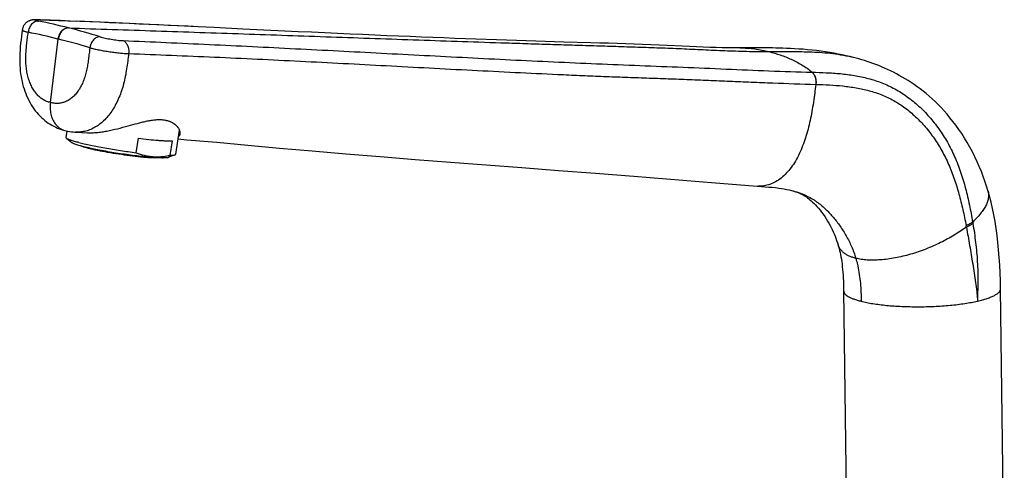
# Model space of a CAD drawing. Header units: millimetres. Extents: x -338 to 402, y -289 to 364.
# Tile 2 of 5: x -338 to -125, y -114 to -16. Entities that reach past the tile are written whole.
import ezdxf

# ---------------------------------------------------------------- set-up
doc = ezdxf.new("R2010")
doc.units = ezdxf.units.MM
doc.header["$LTSCALE"] = 23.1
doc.layers.get('0').update_dxf_attribs({"linetype": 'CONTINUOUS'})

msp = doc.modelspace()

# ---------------------------------------------------------------- linework, layer by layer
at = {"color": 7, "linetype": 'CONTINUOUS'}
for p, q in [((-333.84, -16.27), (-334.04, -16.26)), ((-333.67, -16.28), (-333.84, -16.27)), ((-333.67, -16.28), (-325.67, -16.6)), ((-299.4, -17.8), (-308.32, -17.37)), ((-283.64, -18.57), (-289.73, -18.28)), ((-331.43, -34.19), (-329.74, -20.45)), ((-179.46, -22.35), (-181.94, -22.36)), ((-328, -41.82), (-327.78, -40.38)), ((-304.27, -45.4), (-303.48, -40.17)), ((-327.89, -41.99), (-326.78, -42.87)), ((-325.95, -40.62), (-323.39, -40.75)), ((-312.84, -45.08), (-312.36, -41.94)), ((-305.06, -42.52), (-305.54, -45.65)), ((-304.41, -45.53), (-305.74, -46.04)), ((-187.27, -51.59), (-177.31, -52.37)), ((-171.03, -53.2), (-170.75, -53.27)), ((-124.71, -137.05), (-125.53, -74.56)), ((-159.53, -75.01), (-158.7, -137.5))]:
    msp.add_line(p, q, dxfattribs=at)
at = {"color": 9, "linetype": 'CONTINUOUS'}
for p, q in [((-333.67, -16.28), (-333.69, -16.28)), ((-329.78, -20.44), (-329.74, -20.45)), ((-329.74, -20.45), (-329.69, -20.46)), ((-166.37, -27.64), (-166.35, -27.64)), ((-165.55, -30.27), (-165.53, -30.27))]:
    msp.add_line(p, q, dxfattribs=at)
at = {"color": 7, "linetype": 'CONTINUOUS'}
for points in [[(-334.04, -16.26), (-334.13, -16.26), (-334.22, -16.26), (-334.31, -16.26), (-334.39, -16.26), (-334.47, -16.26), (-334.55, -16.26), (-334.62, -16.26), (-334.69, -16.26), (-334.76, -16.26), (-334.83, -16.27), (-334.89, -16.27), (-334.96, -16.27), (-335.02, -16.28), (-335.09, -16.28), (-335.15, -16.29), (-335.22, -16.3), (-335.28, -16.31), (-335.35, -16.32), (-335.42, -16.33), (-335.49, -16.34), (-335.56, -16.36), (-335.64, -16.38), (-335.71, -16.4), (-335.79, -16.42), (-335.86, -16.45), (-335.94, -16.48), (-336.02, -16.51), (-336.11, -16.55), (-336.19, -16.6), (-336.28, -16.64), (-336.36, -16.7), (-336.45, -16.75), (-336.54, -16.82), (-336.62, -16.88), (-336.71, -16.96), (-336.79, -17.04), (-336.87, -17.12), (-336.95, -17.21), (-337.02, -17.3), (-337.1, -17.4), (-337.16, -17.5), (-337.23, -17.61), (-337.29, -17.72), (-337.34, -17.84), (-337.39, -17.97), (-337.43, -18.1), (-337.47, -18.23), (-337.5, -18.37), (-337.52, -18.5)], [(-308.32, -17.37), (-317.21, -16.97), (-325.67, -16.6)], [(-337.52, -18.5), (-337.6, -19.1), (-337.7, -19.88), (-337.79, -20.64), (-337.87, -21.38), (-337.94, -22.11), (-338, -22.83), (-338.04, -23.53), (-338.07, -24.22), (-338.07, -24.89), (-338.07, -25.54), (-338.04, -26.17), (-338, -26.79), (-337.95, -27.39), (-337.87, -27.97), (-337.79, -28.54), (-337.69, -29.09), (-337.57, -29.63), (-337.44, -30.17), (-337.3, -30.7), (-337.14, -31.22), (-336.97, -31.75), (-336.78, -32.27), (-336.57, -32.78), (-336.34, -33.28), (-336.1, -33.77), (-335.84, -34.25), (-335.57, -34.71), (-335.29, -35.16), (-334.99, -35.58), (-334.69, -35.99), (-334.37, -36.38), (-334.05, -36.75), (-333.71, -37.11), (-333.37, -37.45), (-333.01, -37.77), (-332.64, -38.08), (-332.27, -38.37), (-331.88, -38.65), (-331.49, -38.9), (-331.09, -39.14), (-330.68, -39.36), (-330.27, -39.56), (-329.86, -39.75), (-329.44, -39.91), (-329.03, -40.05), (-328.61, -40.18), (-327.98, -40.34)], [(-289.73, -18.28), (-295.96, -17.97), (-299.4, -17.8)], [(-220.17, -21.1), (-222.17, -21.04), (-224.19, -20.98), (-226.25, -20.92), (-228.34, -20.85), (-230.45, -20.78), (-232.6, -20.71), (-234.77, -20.63), (-236.98, -20.56), (-239.22, -20.48), (-241.5, -20.39), (-243.81, -20.31), (-246.16, -20.22), (-248.54, -20.12), (-250.97, -20.03), (-253.44, -19.93), (-255.95, -19.82), (-258.5, -19.72), (-261.1, -19.61), (-263.75, -19.49), (-266.44, -19.37), (-269.19, -19.25), (-271.98, -19.12), (-274.82, -18.99), (-277.71, -18.86), (-280.65, -18.72), (-283.64, -18.57)], [(-197.8, -21.86), (-199.53, -21.78), (-201.3, -21.71), (-203.1, -21.64), (-204.91, -21.57), (-206.75, -21.5), (-208.6, -21.44), (-210.47, -21.38), (-212.37, -21.33), (-214.29, -21.27), (-220.17, -21.1)], [(-181.94, -22.36), (-183.2, -22.36), (-184.5, -22.35), (-185.82, -22.33), (-187.16, -22.3), (-188.53, -22.26), (-189.94, -22.21), (-191.4, -22.15), (-192.92, -22.09), (-194.49, -22.02), (-197.8, -21.86)], [(-158.2, -24.24), (-158.98, -24.06), (-159.81, -23.87), (-160.68, -23.7), (-161.58, -23.53), (-162.51, -23.37), (-163.45, -23.22), (-164.42, -23.08), (-165.38, -22.96), (-166.35, -22.86), (-167.32, -22.76), (-168.28, -22.68), (-169.22, -22.61), (-170.14, -22.56), (-171.03, -22.51), (-171.87, -22.47), (-172.69, -22.44), (-173.47, -22.42), (-174.22, -22.4), (-174.96, -22.38), (-175.67, -22.37), (-176.36, -22.36), (-177.02, -22.36), (-177.67, -22.35), (-178.29, -22.35), (-179.46, -22.35)], [(-128.25, -53.27), (-128.55, -52.31), (-128.9, -51.28), (-129.27, -50.22), (-129.68, -49.16), (-130.12, -48.09), (-130.59, -47.03), (-131.09, -45.97), (-131.62, -44.92), (-132.17, -43.89), (-132.74, -42.88), (-133.33, -41.9), (-133.94, -40.95), (-134.56, -40.03), (-135.19, -39.14), (-135.83, -38.3), (-136.48, -37.49), (-137.12, -36.72), (-137.77, -35.99), (-138.42, -35.29), (-139.06, -34.63), (-139.71, -34), (-140.36, -33.4), (-141.01, -32.83), (-141.65, -32.28), (-142.3, -31.76), (-142.94, -31.26), (-143.59, -30.78), (-144.23, -30.32), (-144.88, -29.88), (-145.53, -29.46), (-146.17, -29.06), (-146.82, -28.68), (-147.46, -28.32), (-148.1, -27.97), (-148.75, -27.64), (-149.38, -27.32), (-150.02, -27.02), (-150.66, -26.74), (-151.29, -26.47), (-151.92, -26.21), (-152.55, -25.97), (-153.17, -25.73), (-153.79, -25.52), (-154.41, -25.31), (-155.01, -25.12), (-155.61, -24.93), (-156.21, -24.76), (-156.79, -24.6), (-157.37, -24.45), (-158.2, -24.24)], [(-327.98, -40.34), (-327.61, -40.42), (-327.25, -40.49), (-326.87, -40.54), (-326.5, -40.58), (-326.13, -40.61), (-325.95, -40.62)], [(-303.77, -42.1), (-301.85, -42.26), (-295.34, -42.82), (-288.64, -43.43), (-281.74, -44.06), (-274.66, -44.69), (-267.39, -45.31), (-259.97, -45.92), (-252.4, -46.52), (-244.72, -47.11), (-237.02, -47.7), (-229.23, -48.29), (-221.34, -48.9), (-213.28, -49.52), (-205, -50.18), (-187.27, -51.59)], [(-177.31, -52.37), (-176.5, -52.44), (-175.72, -52.51), (-174.98, -52.58), (-174.27, -52.65), (-173.6, -52.74), (-172.97, -52.83), (-172.38, -52.92), (-171.83, -53.02)], [(-171.83, -53.02), (-171.32, -53.13), (-170.84, -53.25), (-170.48, -53.34)], [(-170.75, -53.27), (-170.32, -53.4), (-169.92, -53.53), (-169.56, -53.66), (-169.23, -53.8), (-168.92, -53.93), (-168.63, -54.07), (-168.36, -54.22), (-168.09, -54.36), (-167.85, -54.51), (-167.6, -54.67), (-167.36, -54.85), (-167.1, -55.04), (-166.83, -55.26), (-166.54, -55.51), (-166.24, -55.78), (-165.93, -56.08), (-165.62, -56.4), (-165.3, -56.75), (-164.97, -57.13), (-164.63, -57.53), (-164.29, -57.97), (-163.95, -58.43), (-163.62, -58.91), (-163.3, -59.4), (-163, -59.88), (-162.72, -60.35), (-162.46, -60.82), (-162.22, -61.28), (-162, -61.74), (-161.79, -62.2), (-161.58, -62.67), (-161.39, -63.14), (-161.21, -63.61), (-161.04, -64.09), (-160.87, -64.59), (-160.72, -65.05)], [(-125.53, -74.56), (-125.56, -72.86), (-125.62, -71.13), (-125.7, -69.43), (-125.8, -67.77), (-125.93, -66.14), (-126.08, -64.55), (-126.26, -62.99), (-126.47, -61.48), (-126.7, -60), (-126.96, -58.56), (-127.25, -57.16), (-127.56, -55.8), (-127.9, -54.49), (-128.25, -53.27)], [(-160.72, -65.05), (-160.62, -65.4), (-160.51, -65.82), (-160.4, -66.24), (-160.3, -66.69), (-160.2, -67.16), (-160.11, -67.64), (-160.02, -68.15), (-159.95, -68.67), (-159.87, -69.22), (-159.81, -69.79), (-159.75, -70.37), (-159.7, -70.98), (-159.65, -71.61), (-159.61, -72.25), (-159.58, -72.92), (-159.55, -73.61), (-159.54, -74.33), (-159.52, -75.01)]]:
    msp.add_lwpolyline(points, dxfattribs=at)
at = {"color": 9, "linetype": 'CONTINUOUS'}
for centre, radius, start, end in [((-353.67, -118.74), 104.04, 75.4387, 79.117), ((-334.56, -42.88), 26.61, 87.8356, 88.0821), ((-333.71, -17.31), 1.04, 86.0779, 87.4654), ((-333.71, -17.32), 1.04, 81.5146, 86.0738), ((-472.05, -3520.56), 3507.01, 87.17851, 87.73679), ((-355.63, -119.94), 102.8, 75.4324, 79.1177), ((-356.07, -134.41), 119.81, 72.7958, 76.2122), ((-357.91, -135.49), 118.44, 72.7957, 76.2188), ((-246.17, -81.68), 115.08, 10.244, 10.4073)]:
    msp.add_arc(centre, radius, start, end, dxfattribs=at)
at = {"color": 7, "linetype": 'CONTINUOUS'}
msp.add_arc((-308.43, -33.06), 12.91, 274.4264, 274.7372, dxfattribs=at)
at = {"color": 9, "linetype": 'CONTINUOUS'}
for points, knots in [([(-334.03, -16.58), (-334.16, -16.57), (-334.42, -16.59), (-334.81, -16.73), (-335.17, -16.95), (-335.61, -17.35), (-336.04, -18.03), (-336.19, -18.66), (-336.23, -18.98)], [0, 0, 0, 0, 0.108856, 0.221569, 0.339649, 0.463654, 0.726335, 1, 1, 1, 1]), ([(-333.69, -16.28), (-333.77, -16.28), (-333.92, -16.27), (-334.13, -16.27), (-334.31, -16.27), (-334.47, -16.28), (-334.58, -16.28), (-334.65, -16.29), (-334.7, -16.29), (-334.74, -16.3), (-334.77, -16.31), (-334.79, -16.32), (-334.81, -16.33), (-334.82, -16.34), (-334.82, -16.35), (-334.81, -16.36), (-334.79, -16.37), (-334.77, -16.39), (-334.72, -16.41), (-334.64, -16.43), (-334.53, -16.47), (-334.39, -16.5), (-334.22, -16.54), (-334.1, -16.56), (-334.03, -16.58)], [0, 0, 0, 0, 0.118622, 0.224932, 0.318124, 0.397497, 0.462498, 0.489496, 0.512787, 0.532367, 0.548274, 0.560609, 0.569629, 0.576038, 0.581656, 0.588929, 0.599172, 0.61285, 0.630136, 0.675731, 0.735968, 0.810464, 0.898693, 1, 1, 1, 1]), ([(-337.52, -18.5), (-337.52, -18.51), (-337.52, -18.52), (-337.5, -18.55), (-337.48, -18.57), (-337.44, -18.6), (-337.4, -18.63), (-337.32, -18.67), (-337.19, -18.72), (-337, -18.78), (-336.78, -18.85), (-336.51, -18.91), (-336.33, -18.96), (-336.23, -18.98)], [0, 0, 0, 0, 0.01613, 0.035509, 0.060188, 0.091162, 0.128887, 0.173576, 0.284122, 0.422841, 0.589098, 0.781922, 1, 1, 1, 1]), ([(-331.43, -34.19), (-331.69, -34.14), (-332.21, -33.99), (-332.95, -33.62), (-333.66, -33.12), (-334.32, -32.49), (-334.92, -31.72), (-335.45, -30.84), (-335.89, -29.85), (-336.25, -28.76), (-336.51, -27.61), (-336.68, -26.41), (-336.75, -25.17), (-336.74, -23.93), (-336.66, -22.68), (-336.54, -21.45), (-336.39, -20.21), (-336.28, -19.39), (-336.23, -18.98)], [0, 0, 0, 0, 0.045327, 0.092257, 0.141432, 0.193409, 0.248677, 0.307498, 0.369844, 0.435231, 0.503065, 0.57277, 0.643691, 0.71511, 0.786564, 0.857853, 0.928977, 1, 1, 1, 1]), ([(-327.53, -18.05), (-327.66, -18.04), (-327.92, -18.07), (-328.31, -18.2), (-328.68, -18.42), (-329.13, -18.82), (-329.56, -19.49), (-329.74, -20.12), (-329.78, -20.44)], [0, 0, 0, 0, 0.108565, 0.221541, 0.340176, 0.464759, 0.727846, 1, 1, 1, 1]), ([(-327.52, -18.05), (-327.64, -18.04), (-327.9, -18.07), (-328.27, -18.2), (-328.62, -18.43), (-329.06, -18.84), (-329.48, -19.51), (-329.65, -20.14), (-329.69, -20.46)], [0, 0, 0, 0, 0.105694, 0.216489, 0.333897, 0.458282, 0.723653, 1, 1, 1, 1]), ([(-327.52, -18.05), (-321.19, -18.26), (-308.53, -18.68), (-292.72, -19.21), (-280.07, -19.65), (-270.58, -19.98), (-261.09, -20.31), (-251.6, -20.64), (-242.11, -20.97), (-234.21, -21.23), (-227.88, -21.44), (-223.13, -21.59), (-218.38, -21.74), (-213.63, -21.88), (-208.89, -22.03), (-204.14, -22.18), (-199.4, -22.34), (-194.67, -22.53), (-189.97, -22.75), (-185.27, -22.96), (-180.51, -23.12), (-177.3, -23.17), (-175.68, -23.18)], [0, 0, 0, 0, 0.125012, 0.250012, 0.312505, 0.374993, 0.437477, 0.499961, 0.562449, 0.624947, 0.656202, 0.687464, 0.718732, 0.750007, 0.781279, 0.812532, 0.843782, 0.874994, 0.905949, 0.936747, 0.967913, 1, 1, 1, 1]), ([(-320.63, -19.95), (-320.76, -19.95), (-321.02, -19.98), (-321.39, -20.11), (-321.75, -20.33), (-322.2, -20.74), (-322.64, -21.41), (-322.83, -22.03), (-322.88, -22.35)], [0, 0, 0, 0, 0.10545, 0.216523, 0.334487, 0.459443, 0.725195, 1, 1, 1, 1]), ([(-320.63, -19.95), (-320.47, -20.01), (-320.11, -20.11), (-319.32, -20.3), (-318.23, -20.51), (-317.12, -20.68), (-316.26, -20.77), (-315.85, -20.79), (-315.66, -20.8)], [0, 0, 0, 0, 0.102371, 0.220181, 0.485234, 0.758202, 0.885419, 1, 1, 1, 1]), ([(-315.66, -20.8), (-309.43, -21.05), (-296.99, -21.6), (-278.33, -22.53), (-259.68, -23.5), (-241.04, -24.48), (-225.49, -25.25), (-213.04, -25.8), (-203.69, -26.19), (-194.34, -26.55), (-185.01, -26.94), (-175.7, -27.36), (-169.48, -27.57), (-166.37, -27.64)], [0, 0, 0, 0, 0.125071, 0.250071, 0.375, 0.499913, 0.624909, 0.687476, 0.750108, 0.812772, 0.875255, 0.937504, 1, 1, 1, 1]), ([(-315.66, -20.8), (-315.56, -20.84), (-315.36, -20.94), (-315.1, -21.17), (-314.88, -21.47), (-314.7, -21.83), (-314.56, -22.24), (-314.44, -22.83), (-314.44, -23.3), (-314.47, -23.6)], [0, 0, 0, 0, 0.097622, 0.203127, 0.318046, 0.442417, 0.575098, 0.714098, 1, 1, 1, 1]), ([(-322.88, -22.35), (-322.92, -22.76), (-323.02, -23.58), (-323.17, -24.81), (-323.35, -26.04), (-323.58, -27.24), (-323.88, -28.41), (-324.25, -29.53), (-324.72, -30.58), (-325.27, -31.53), (-325.9, -32.36), (-326.59, -33.08), (-327.34, -33.64), (-328.13, -34.05), (-328.96, -34.31), (-329.79, -34.42), (-330.62, -34.39), (-331.17, -34.27), (-331.43, -34.19)], [0, 0, 0, 0, 0.074024, 0.147953, 0.22165, 0.294835, 0.367021, 0.437583, 0.505755, 0.571102, 0.633348, 0.692267, 0.747872, 0.800684, 0.851464, 0.901064, 0.950306, 1, 1, 1, 1]), ([(-322.88, -22.35), (-322.6, -22.43), (-321.99, -22.58), (-321.02, -22.78), (-319.95, -22.98), (-318.82, -23.16), (-317.67, -23.33), (-316.54, -23.46), (-315.48, -23.55), (-314.8, -23.59), (-314.47, -23.6)], [0, 0, 0, 0, 0.102295, 0.220369, 0.34995, 0.486315, 0.624477, 0.759379, 0.886089, 1, 1, 1, 1]), ([(-181.94, -22.36), (-181.67, -22.36), (-181.15, -22.37), (-180.1, -22.43), (-178.79, -22.56), (-177.22, -22.82), (-176.19, -23.05), (-175.68, -23.18)], [0, 0, 0, 0, 0.124651, 0.249209, 0.49841, 0.748462, 1, 1, 1, 1]), ([(-175.68, -23.18), (-174.23, -23.18), (-171.32, -23.15), (-167.66, -23.18), (-164.7, -23.31), (-162.44, -23.51), (-160.14, -23.82), (-158.62, -24.14), (-157.85, -24.33)], [0, 0, 0, 0, 0.242036, 0.487833, 0.612742, 0.739264, 0.867905, 1, 1, 1, 1]), ([(-175.68, -23.18), (-174.86, -23.38), (-173.65, -23.74), (-172.06, -24.33), (-171.08, -24.75), (-170.3, -25.12), (-169.52, -25.51), (-168.55, -26.05), (-167.42, -26.78), (-166.7, -27.34), (-166.35, -27.64)], [0, 0, 0, 0, 0.241604, 0.363727, 0.487057, 0.549272, 0.611903, 0.738573, 0.867631, 1, 1, 1, 1]), ([(-314.47, -23.6), (-314.54, -24.16), (-314.67, -25.26), (-314.9, -26.9), (-315.17, -28.53), (-315.64, -30.63), (-316.3, -32.65), (-317.18, -34.51), (-317.91, -35.78), (-318.73, -36.93), (-319.62, -37.95), (-320.58, -38.82), (-321.59, -39.52), (-322.65, -40.05), (-323.74, -40.42), (-324.84, -40.62), (-325.58, -40.64), (-325.95, -40.62)], [0, 0, 0, 0, 0.073757, 0.147322, 0.220474, 0.292858, 0.433509, 0.50095, 0.566002, 0.62846, 0.688202, 0.745182, 0.799553, 0.851675, 0.902069, 0.951319, 1, 1, 1, 1]), ([(-314.47, -23.6), (-308.27, -23.83), (-295.86, -24.33), (-280.36, -25.08), (-267.95, -25.72), (-258.65, -26.22), (-249.34, -26.71), (-240.04, -27.2), (-230.73, -27.67), (-222.98, -28.05), (-216.77, -28.32), (-212.11, -28.52), (-207.46, -28.7), (-202.8, -28.86), (-198.14, -29.02), (-193.49, -29.19), (-188.83, -29.38), (-184.18, -29.57), (-179.53, -29.77), (-173.32, -30.02), (-168.66, -30.19), (-165.55, -30.27)], [0, 0, 0, 0, 0.124953, 0.249913, 0.312403, 0.374899, 0.437401, 0.499907, 0.562418, 0.624933, 0.656193, 0.687455, 0.718718, 0.749983, 0.781241, 0.812488, 0.843719, 0.87494, 0.906164, 0.937402, 1, 1, 1, 1]), ([(-166.37, -27.64), (-166.21, -27.77), (-165.93, -28.12), (-165.66, -28.76), (-165.52, -29.49), (-165.52, -30.01), (-165.55, -30.27)], [0, 0, 0, 0, 0.216148, 0.460431, 0.726062, 1, 1, 1, 1]), ([(-166.35, -27.64), (-165.33, -27.66), (-163.29, -27.72), (-160.23, -27.92), (-157.18, -28.31), (-154.17, -28.94), (-151.22, -29.89), (-148.38, -31.2), (-145.71, -32.9), (-143.21, -34.94), (-140.91, -37.28), (-138.83, -39.91), (-136.98, -42.81), (-135.68, -45.42), (-134.78, -47.61), (-134.16, -49.31), (-133.6, -51.04), (-133.1, -52.81), (-132.66, -54.61), (-132.26, -56.42), (-131.89, -58.25), (-131.67, -59.48), (-131.56, -60.1)], [0, 0, 0, 0, 0.057724, 0.115438, 0.173159, 0.230991, 0.289101, 0.347716, 0.407143, 0.467602, 0.52921, 0.592223, 0.656787, 0.722968, 0.756651, 0.790686, 0.825026, 0.859633, 0.894481, 0.929521, 0.964684, 1, 1, 1, 1]), ([(-166.35, -27.64), (-166.19, -27.77), (-165.91, -28.12), (-165.64, -28.76), (-165.5, -29.49), (-165.5, -30.01), (-165.53, -30.27)], [0, 0, 0, 0, 0.216153, 0.460444, 0.726076, 1, 1, 1, 1]), ([(-165.55, -30.27), (-165.63, -30.93), (-165.75, -31.91), (-165.94, -33.23), (-166.13, -34.53), (-166.4, -36.16), (-166.9, -38.72), (-167.54, -41.22), (-168.38, -43.61), (-169.11, -45.3), (-169.93, -46.87), (-170.87, -48.3), (-171.9, -49.55), (-173.03, -50.59), (-174.23, -51.41), (-175.49, -51.99), (-176.79, -52.31), (-177.67, -52.34), (-178.1, -52.31)], [0, 0, 0, 0, 0.072046, 0.108038, 0.144016, 0.215798, 0.287154, 0.427528, 0.496025, 0.562754, 0.627227, 0.688942, 0.74758, 0.803049, 0.85547, 0.905258, 0.953101, 1, 1, 1, 1]), ([(-165.53, -30.27), (-164.55, -30.3), (-162.6, -30.37), (-159.68, -30.59), (-156.81, -30.98), (-153.99, -31.59), (-151.25, -32.48), (-148.63, -33.73), (-146.18, -35.33), (-143.89, -37.25), (-141.78, -39.47), (-139.87, -41.95), (-138.18, -44.68), (-136.73, -47.63), (-135.51, -50.76), (-134.5, -54.04), (-133.66, -57.43), (-133.19, -59.73), (-132.98, -60.89)], [0, 0, 0, 0, 0.059179, 0.117863, 0.176079, 0.233876, 0.291476, 0.349274, 0.407945, 0.467857, 0.529142, 0.591901, 0.656205, 0.722137, 0.789727, 0.858782, 0.928959, 1, 1, 1, 1]), ([(-330.37, -38.81), (-330.31, -38.9), (-330.17, -39.07), (-329.87, -39.39), (-329.45, -39.74), (-328.91, -40.06), (-328.51, -40.2), (-328.31, -40.25)], [0, 0, 0, 0, 0.131073, 0.260056, 0.512029, 0.75773, 1, 1, 1, 1]), ([(-322.96, -44.02), (-322.51, -44.13), (-321.52, -44.35), (-319.94, -44.67), (-318.2, -44.98), (-316.38, -45.27), (-314.55, -45.53), (-312.79, -45.74), (-311.19, -45.91), (-310.18, -45.99), (-309.72, -46.02)], [0, 0, 0, 0, 0.104666, 0.226508, 0.360249, 0.50007, 0.639883, 0.773596, 0.895394, 1, 1, 1, 1]), ([(-128.25, -53.27), (-128.18, -53.51), (-128.09, -54.02), (-128.13, -54.82), (-128.33, -55.66), (-128.69, -56.53), (-129.2, -57.42), (-129.87, -58.31), (-130.67, -59.22), (-131.26, -59.8), (-131.56, -60.1)], [0, 0, 0, 0, 0.094325, 0.193446, 0.300494, 0.417634, 0.546312, 0.687129, 0.838944, 1, 1, 1, 1]), ([(-132.92, -61.21), (-133.77, -61.82), (-135.12, -62.71), (-137, -63.79), (-138.51, -64.57), (-140.08, -65.3), (-142.23, -66.19), (-144.45, -66.95), (-146.69, -67.54), (-148.34, -67.89), (-149.95, -68.15), (-151.51, -68.31), (-152.99, -68.38), (-154.39, -68.35), (-155.68, -68.22), (-156.5, -68.06), (-156.89, -67.96)], [0, 0, 0, 0, 0.123953, 0.188744, 0.255242, 0.323129, 0.391855, 0.529551, 0.597404, 0.663712, 0.72785, 0.789293, 0.847575, 0.90232, 0.953208, 1, 1, 1, 1]), ([(-131.56, -60.1), (-131.78, -60.25), (-132.24, -60.53), (-132.72, -60.77), (-132.98, -60.89)], [0, 0, 0, 0, 0.482607, 1, 1, 1, 1]), ([(-131.51, -60.43), (-131.72, -60.58), (-132.18, -60.86), (-132.66, -61.1), (-132.92, -61.21)], [0, 0, 0, 0, 0.482834, 1, 1, 1, 1]), ([(-132.92, -61.21), (-132.79, -61.87), (-132.56, -63.19), (-132.21, -65.18), (-131.88, -67.17), (-131.56, -69.16), (-131.25, -71.16), (-130.95, -73.17), (-130.72, -74.85), (-130.57, -76.2), (-130.53, -76.89), (-130.53, -77.23)], [0, 0, 0, 0, 0.124172, 0.248494, 0.372977, 0.497621, 0.622436, 0.74748, 0.872961, 0.936134, 1, 1, 1, 1]), ([(-131.51, -60.43), (-131.4, -61.11), (-131.19, -62.48), (-130.92, -64.54), (-130.7, -66.62), (-130.54, -68.72), (-130.46, -70.48), (-130.43, -71.89), (-130.43, -72.96), (-130.45, -73.85), (-130.47, -74.56), (-130.48, -75.1), (-130.5, -75.63), (-130.52, -76.17), (-130.53, -76.7), (-130.53, -77.06), (-130.53, -77.23)], [0, 0, 0, 0, 0.122686, 0.24597, 0.369924, 0.494609, 0.620075, 0.683113, 0.746346, 0.809744, 0.84149, 0.873255, 0.905017, 0.936751, 0.96843, 1, 1, 1, 1]), ([(-156.89, -67.96), (-157.14, -67.9), (-157.62, -67.76), (-158.29, -67.5), (-158.9, -67.19), (-159.43, -66.84), (-159.88, -66.45), (-160.25, -66.03), (-160.54, -65.56), (-160.67, -65.22), (-160.72, -65.05)], [0, 0, 0, 0, 0.153866, 0.297502, 0.431524, 0.556796, 0.6745, 0.786206, 0.893917, 1, 1, 1, 1]), ([(-156.89, -67.96), (-156.85, -68.09), (-156.69, -68.64), (-156.56, -69.19), (-156.47, -69.6)], [0, 0, 0, 0, 0.247955, 1, 1, 1, 1]), ([(-156.47, -69.6), (-156.34, -70.22), (-156.11, -71.47), (-155.81, -74.03), (-155.72, -75.97), (-155.71, -77.27)], [0, 0, 0, 0, 0.245033, 0.49446, 1, 1, 1, 1]), ([(-130.53, -77.23), (-130.15, -77.15), (-129.44, -76.97), (-128.44, -76.67), (-127.57, -76.35), (-126.95, -76.07), (-126.53, -75.83), (-126.26, -75.65), (-126.04, -75.48), (-125.85, -75.3), (-125.71, -75.12), (-125.6, -74.93), (-125.54, -74.75), (-125.53, -74.63), (-125.53, -74.56)], [0, 0, 0, 0, 0.19594, 0.372079, 0.527308, 0.660773, 0.719285, 0.772432, 0.820409, 0.863515, 0.902207, 0.937157, 0.969327, 1, 1, 1, 1]), ([(-159.52, -75.01), (-159.52, -75.06), (-159.51, -75.17), (-159.46, -75.33), (-159.38, -75.48), (-159.23, -75.7), (-158.95, -75.96), (-158.51, -76.25), (-157.96, -76.53), (-157.31, -76.79), (-156.54, -77.04), (-156, -77.19), (-155.71, -77.27)], [0, 0, 0, 0, 0.033677, 0.068563, 0.10573, 0.14606, 0.23867, 0.350175, 0.481999, 0.634435, 0.807267, 1, 1, 1, 1]), ([(-155.71, -77.27), (-155.31, -77.37), (-154.48, -77.55), (-153.16, -77.79), (-151.73, -77.99), (-150.19, -78.16), (-148.58, -78.3), (-146.31, -78.42), (-143.98, -78.47), (-141.64, -78.44), (-139.88, -78.38), (-138.15, -78.28), (-136.47, -78.14), (-134.85, -77.97), (-133.32, -77.76), (-131.88, -77.52), (-130.97, -77.33), (-130.53, -77.23)], [0, 0, 0, 0, 0.048184, 0.101181, 0.158471, 0.219514, 0.283736, 0.350465, 0.488612, 0.558621, 0.628293, 0.6969, 0.76372, 0.828051, 0.889271, 0.946783, 1, 1, 1, 1])]:
    msp.add_open_spline(points, degree=3, knots=knots, dxfattribs=at)
at = {"color": 7, "linetype": 'CONTINUOUS'}
for points, knots in [([(-327.53, -18.05), (-327.59, -18.04), (-327.72, -18.05), (-327.98, -18.09), (-328.29, -18.2), (-328.65, -18.43), (-329.1, -18.83), (-329.52, -19.5), (-329.7, -20.13), (-329.74, -20.45)], [0, 0, 0, 0, 0.053233, 0.107383, 0.219306, 0.337344, 0.461815, 0.72593, 1, 1, 1, 1]), ([(-331.43, -34.19), (-331.49, -34.62), (-331.52, -35.47), (-331.36, -36.71), (-331.05, -37.67), (-330.69, -38.35), (-330.49, -38.67), (-330.37, -38.81)], [0, 0, 0, 0, 0.265945, 0.523248, 0.768392, 0.886028, 1, 1, 1, 1]), ([(-314.54, -39.26), (-313.88, -39.08), (-312.91, -38.81), (-311.61, -38.47), (-310.66, -38.25), (-309.73, -38.07), (-308.82, -37.94), (-307.96, -37.89), (-307.16, -37.91), (-306.42, -38.01), (-305.76, -38.19), (-305.18, -38.43), (-304.55, -38.8), (-304.04, -39.25), (-303.68, -39.75), (-303.55, -39.99), (-303.5, -40.12)], [0, 0, 0, 0, 0.169771, 0.25317, 0.334825, 0.414038, 0.49001, 0.561911, 0.629033, 0.690971, 0.747721, 0.799601, 0.847079, 0.930296, 0.966774, 1, 1, 1, 1]), ([(-323.39, -40.75), (-323.07, -40.76), (-322.39, -40.77), (-321.36, -40.7), (-320.28, -40.57), (-318.77, -40.32), (-316.85, -39.89), (-315.31, -39.47), (-314.54, -39.26)], [0, 0, 0, 0, 0.10845, 0.223953, 0.345323, 0.471345, 0.73276, 1, 1, 1, 1]), ([(-303.5, -40.12), (-303.43, -40.27), (-303.34, -40.56), (-303.33, -40.87), (-303.35, -41.02)], [0, 0, 0, 0, 0.532754, 1, 1, 1, 1]), ([(-327.89, -41.99), (-327.91, -41.97), (-327.94, -41.95), (-327.98, -41.9), (-328, -41.86), (-328, -41.84), (-328, -41.82)], [0, 0, 0, 0, 0.329781, 0.597602, 0.814245, 1, 1, 1, 1]), ([(-325.26, -42.89), (-325.59, -42.81), (-326.05, -42.69), (-326.63, -42.51), (-326.99, -42.4), (-327.29, -42.29), (-327.55, -42.18), (-327.74, -42.09), (-327.85, -42.02), (-327.89, -41.99)], [0, 0, 0, 0, 0.359058, 0.512712, 0.648175, 0.764898, 0.862488, 0.940778, 1, 1, 1, 1]), ([(-312.36, -41.94), (-311.61, -42.04), (-310.19, -42.2), (-308.46, -42.37), (-307.22, -42.46), (-306.41, -42.5), (-305.7, -42.53), (-305.26, -42.53), (-305.06, -42.52)], [0, 0, 0, 0, 0.310147, 0.587526, 0.710266, 0.820645, 0.917542, 1, 1, 1, 1]), ([(-303.35, -41.02), (-303.36, -41.08), (-303.39, -41.2), (-303.46, -41.36), (-303.56, -41.52), (-303.65, -41.6), (-303.7, -41.64)], [0, 0, 0, 0, 0.252791, 0.499394, 0.746112, 1, 1, 1, 1]), ([(-326.78, -42.87), (-326.75, -42.89), (-326.7, -42.92), (-326.55, -43), (-326.32, -43.11), (-325.97, -43.23), (-325.55, -43.37), (-325.04, -43.52), (-324.23, -43.73), (-323.58, -43.88), (-323.12, -43.98)], [0, 0, 0, 0, 0.023936, 0.053151, 0.127736, 0.22385, 0.340985, 0.478319, 0.634796, 1, 1, 1, 1]), ([(-325.26, -42.89), (-324.87, -42.99), (-324.02, -43.19), (-322.67, -43.48), (-321.19, -43.77), (-319.03, -44.17), (-316.24, -44.62), (-313.97, -44.93), (-312.84, -45.08)], [0, 0, 0, 0, 0.096915, 0.206861, 0.327571, 0.456545, 0.728431, 1, 1, 1, 1]), ([(-323.01, -44.19), (-323.24, -44.13), (-323.64, -44.02), (-324.12, -43.88), (-324.44, -43.77), (-324.63, -43.69), (-324.8, -43.62), (-324.89, -43.57), (-324.94, -43.54)], [0, 0, 0, 0, 0.337558, 0.617388, 0.734801, 0.837178, 0.925061, 1, 1, 1, 1]), ([(-323.12, -43.98), (-322.62, -44.09), (-321.56, -44.32), (-319.29, -44.75), (-316.31, -45.24), (-313.32, -45.64), (-311.03, -45.9), (-309.96, -46), (-309.45, -46.04)], [0, 0, 0, 0, 0.111702, 0.234988, 0.50122, 0.766823, 0.88934, 1, 1, 1, 1]), ([(-307.7, -46.14), (-307.75, -46.16), (-307.87, -46.18), (-308.07, -46.2), (-308.31, -46.21), (-308.69, -46.22), (-309.26, -46.21), (-310.04, -46.18), (-310.95, -46.11), (-311.95, -46.01), (-313.04, -45.9), (-314.61, -45.7), (-316.61, -45.42), (-318.95, -45.04), (-320.8, -44.69), (-322.13, -44.4), (-322.73, -44.26), (-323.01, -44.19)], [0, 0, 0, 0, 0.010807, 0.023666, 0.038811, 0.056312, 0.098303, 0.149137, 0.207958, 0.273684, 0.345066, 0.420732, 0.578987, 0.736202, 0.880214, 0.943751, 1, 1, 1, 1]), ([(-312.84, -45.08), (-312.27, -45.3), (-311.39, -45.59), (-310.19, -45.84), (-309.58, -45.91), (-309.27, -45.93)], [0, 0, 0, 0, 0.499666, 0.749464, 1, 1, 1, 1]), ([(-309.45, -46.04), (-309, -46.07), (-308.35, -46.12), (-307.54, -46.15), (-307.03, -46.16), (-306.59, -46.15), (-306.23, -46.13), (-305.99, -46.1), (-305.83, -46.07), (-305.77, -46.05), (-305.74, -46.04)], [0, 0, 0, 0, 0.36492, 0.521214, 0.658405, 0.775482, 0.871661, 0.946463, 0.975849, 1, 1, 1, 1]), ([(-309.27, -45.93), (-308.97, -45.96), (-308.35, -45.98), (-307.74, -45.96), (-307.43, -45.93)], [0, 0, 0, 0, 0.497969, 1, 1, 1, 1]), ([(-307.36, -45.93), (-307.21, -45.91), (-306.6, -45.85), (-305.99, -45.75), (-305.54, -45.65)], [0, 0, 0, 0, 0.248193, 1, 1, 1, 1]), ([(-305.54, -45.65), (-305.41, -45.65), (-305.18, -45.64), (-304.86, -45.62), (-304.64, -45.59), (-304.5, -45.56), (-304.44, -45.54), (-304.41, -45.53)], [0, 0, 0, 0, 0.336171, 0.615175, 0.836237, 0.925165, 1, 1, 1, 1]), ([(-304.41, -45.53), (-304.39, -45.52), (-304.35, -45.5), (-304.31, -45.47), (-304.28, -45.44), (-304.27, -45.42), (-304.27, -45.4)], [0, 0, 0, 0, 0.329781, 0.597602, 0.814245, 1, 1, 1, 1]), ([(-170.48, -53.34), (-169.95, -53.49), (-168.92, -53.82), (-167.49, -54.43), (-166.42, -55.01), (-165.65, -55.5), (-164.96, -55.99), (-164.17, -56.62), (-163.3, -57.42), (-162.5, -58.24), (-161.74, -59.1), (-161.01, -60.02), (-160.29, -60.99), (-159.6, -62.03), (-158.73, -63.48), (-157.95, -65.02), (-157.3, -66.66), (-157.02, -67.52), (-156.89, -67.96)], [0, 0, 0, 0, 0.080317, 0.154896, 0.223537, 0.255631, 0.286444, 0.345201, 0.401426, 0.456186, 0.51084, 0.567027, 0.625307, 0.685416, 0.746139, 0.869484, 0.933543, 1, 1, 1, 1])]:
    msp.add_open_spline(points, degree=3, knots=knots, dxfattribs=at)
at = {"color": 9, "linetype": 'CONTINUOUS'}
msp.add_open_spline([(-131.56, -60.1), (-131.55, -60.21), (-131.53, -60.32), (-131.51, -60.43)], degree=3, dxfattribs=at)

doc.saveas('drawing.dxf')
